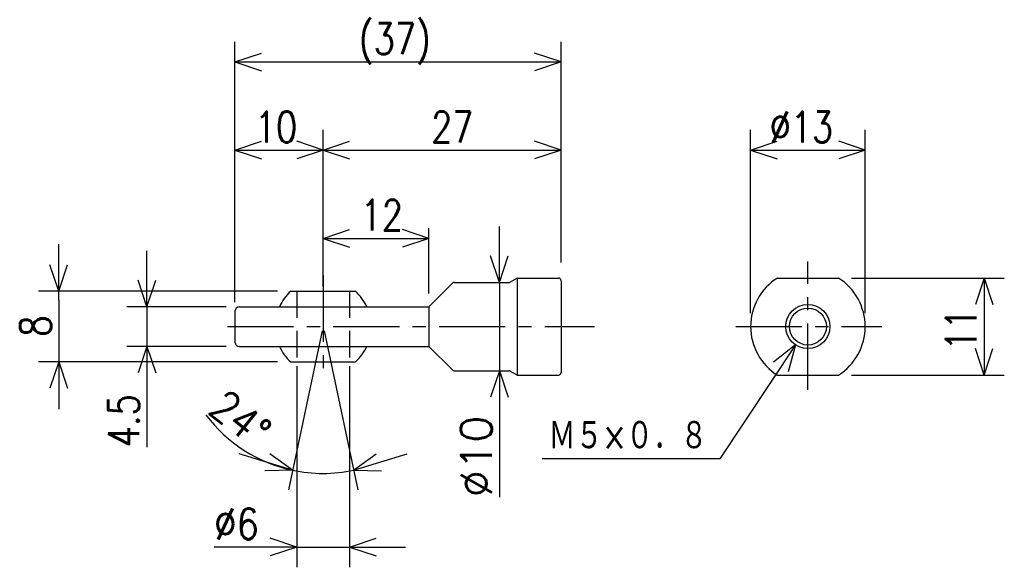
# Model space of a CAD drawing. Extents: x -146 to -35, y 113 to 175.
import ezdxf

# ---------------------------------------------------------------- set-up
doc = ezdxf.new("R2010")
doc.units = 0
doc.linetypes.add('CENTER', pattern=[12, 7.5, -1.5, 1.5, -1.5])
doc.linetypes.add('DASHED', pattern=[4.5, 3, -1.5])
doc.layers.get('0').update_dxf_attribs({"linetype": 'CONTINUOUS'})
doc.styles.get("Standard").update_dxf_attribs({"font": 'txt', "bigfont": 'BIGFONT'})

msp = doc.modelspace()

# ---------------------------------------------------------------- linework, layer by layer
at = {"color": 7, "linetype": 'CONTINUOUS'}
for p, q in [((-121.80287, 142.72571), (-121.80287, 172.2617)), ((-84.802872, 147.22571), (-84.802872, 172.2617)), ((-121.80287, 169.97571), (-118.80287, 170.97571)), ((-84.802872, 169.97571), (-87.802872, 170.97571)), ((-121.80287, 169.97571), (-84.802872, 169.97571)), ((-121.80287, 169.97571), (-118.80287, 168.97571)), ((-84.802872, 169.97571), (-87.802872, 168.97571)), ((-121.80287, 142.72571), (-121.80287, 162.2617)), ((-111.80287, 144.47571), (-111.80287, 162.2617)), ((-111.80287, 144.47571), (-111.80287, 162.2617)), ((-84.802872, 147.22571), (-84.802872, 162.2617)), ((-63.302872, 141.47571), (-63.302872, 162.2617)), ((-50.302872, 141.47571), (-50.302872, 162.2617)), ((-121.80287, 159.97571), (-118.80287, 160.97571)), ((-111.80287, 159.97571), (-114.80287, 160.97571)), ((-111.80287, 159.97571), (-108.80287, 160.97571)), ((-84.802872, 159.97571), (-87.802872, 160.97571)), ((-63.302872, 159.97571), (-60.302872, 160.97571)), ((-50.302872, 159.97571), (-53.302872, 160.97571)), ((-121.80287, 159.97571), (-111.80287, 159.97571)), ((-121.80287, 159.97571), (-118.80287, 158.97571)), ((-111.80287, 159.97571), (-114.80287, 158.97571)), ((-111.80287, 159.97571), (-84.802872, 159.97571)), ((-111.80287, 159.97571), (-108.80287, 158.97571)), ((-84.802872, 159.97571), (-87.802872, 158.97571)), ((-63.302872, 159.97571), (-50.302872, 159.97571)), ((-63.302872, 159.97571), (-60.302872, 158.97571)), ((-50.302872, 159.97571), (-53.302872, 158.97571)), ((-111.80287, 144.47571), (-111.80287, 151.11871)), ((-111.80287, 149.97571), (-108.80287, 150.97571)), ((-99.802872, 149.97571), (-102.80287, 150.97571)), ((-99.802872, 143.72571), (-99.802872, 151.11871)), ((-91.802872, 144.97571), (-91.802872, 151.32571)), ((-111.80287, 149.97571), (-99.802872, 149.97571)), ((-111.80287, 149.97571), (-108.80287, 148.97571)), ((-99.802872, 149.97571), (-102.80287, 148.97571)), ((-141.80287, 142.97571), (-141.80287, 149.32571)), ((-131.80287, 142.22571), (-131.80287, 148.57571)), ((-91.802872, 144.97571), (-92.802872, 147.97571)), ((-91.802872, 144.97571), (-90.802872, 147.97571)), ((-141.80287, 143.97571), (-142.80287, 146.97571)), ((-141.80287, 143.97571), (-140.80287, 146.97571)), ((-89.802872, 145.47569), (-90.599281, 145.01588)), ((-89.802872, 145.47571), (-89.802872, 134.47571)), ((-89.802872, 145.47571), (-85.102875, 145.47571)), ((-60.266975, 145.47571), (-53.338768, 145.47571)), ((-51.838768, 145.47571), (-34.516872, 145.47571)), ((-36.802872, 145.47571), (-37.802872, 142.47571)), ((-36.802872, 145.47571), (-36.802872, 134.47571)), ((-36.802872, 145.47571), (-35.802872, 142.47571)), ((-131.80287, 142.22571), (-132.80287, 145.22571)), ((-131.80287, 142.22571), (-130.80287, 145.22571)), ((-99.802872, 142.22571), (-97.140739, 144.88783)), ((-96.928604, 144.97571), (-90.749283, 144.97571)), ((-91.802872, 144.97571), (-91.802872, 134.97571)), ((-84.802872, 145.1757), (-84.802872, 134.77571)), ((-116.98561, 143.97571), (-144.08887, 143.97571)), ((-115.48561, 143.97571), (-108.12013, 143.97571)), ((-141.80287, 142.97571), (-141.80287, 136.97571)), ((-122.80287, 142.22571), (-134.08887, 142.22571)), ((-131.80287, 142.22571), (-131.80287, 137.72571)), ((-121.30287, 142.22571), (-99.802872, 142.22571)), ((-99.802872, 142.22571), (-99.802872, 137.72571)), ((-121.80287, 141.72571), (-121.80287, 138.22571)), ((-111.90275, 139.50582), (-115.73963, 121.4547)), ((-111.70129, 139.49779), (-107.86611, 121.4547)), ((-122.80287, 137.72571), (-134.08887, 137.72571)), ((-131.80287, 137.72571), (-132.80287, 134.72571)), ((-131.80287, 137.72571), (-131.80287, 126.29741)), ((-131.80287, 137.72571), (-130.80287, 134.72571)), ((-131.80287, 137.72571), (-131.80287, 131.37571)), ((-121.30287, 137.72571), (-99.802872, 137.72571)), ((-99.802872, 137.72571), (-97.140732, 135.06357)), ((-58.189625, 137.89557), (-66.802872, 124.9757)), ((-58.189625, 137.89557), (-60.685776, 135.95412)), ((-58.189625, 137.89557), (-59.021675, 134.84472)), ((-36.802872, 134.47571), (-37.802872, 137.47571)), ((-36.802872, 134.47571), (-35.802872, 137.47571)), ((-141.80287, 136.97571), (-141.80287, 130.62571)), ((-116.98561, 135.97571), (-144.08887, 135.97571)), ((-141.80287, 135.97571), (-142.80287, 132.97571)), ((-141.80287, 135.97571), (-140.80287, 132.97571)), ((-115.48561, 135.97571), (-108.12013, 135.97571)), ((-114.80287, 135.47571), (-114.80287, 112.6897)), ((-108.80287, 135.47571), (-108.80287, 112.6897)), ((-96.928604, 134.97571), (-90.749283, 134.97571)), ((-91.802872, 134.97571), (-92.802872, 131.97571)), ((-91.802872, 134.97571), (-91.802872, 120.63271)), ((-91.802872, 134.97571), (-90.802872, 131.97571)), ((-91.802872, 134.97571), (-91.802872, 128.62571)), ((-89.802872, 134.47571), (-90.599289, 134.93552)), ((-89.802872, 134.47571), (-85.102875, 134.47571)), ((-60.266975, 134.47571), (-53.338768, 134.47571)), ((-51.838768, 134.47571), (-34.516872, 134.47571)), ((-115.26435, 123.69075), (-121.33137, 125.56524)), ((-115.26435, 123.69075), (-117.83546, 125.53177)), ((-108.3414, 123.69075), (-102.27437, 125.56524)), ((-108.3414, 123.69075), (-105.77028, 125.53177)), ((-66.802872, 124.9757), (-86.946587, 124.9757)), ((-115.26435, 123.69075), (-118.42585, 123.6209)), ((-108.3414, 123.69075), (-105.17989, 123.6209)), ((-114.80287, 114.97571), (-117.80287, 115.97571)), ((-108.80287, 114.97571), (-105.80287, 115.97571)), ((-114.80287, 114.97571), (-124.15927, 114.97571)), ((-114.80287, 114.97571), (-121.15287, 114.97571)), ((-114.80287, 114.97571), (-117.80287, 113.97571)), ((-114.80287, 114.97571), (-108.80287, 114.97571)), ((-108.80287, 114.97571), (-105.80287, 113.97571)), ((-108.80287, 114.97571), (-102.45287, 114.97571))]:
    msp.add_line(p, q, dxfattribs=at)
at = {"color": 7, "linetype": 'CENTER'}
for p, q in [((-56.802872, 132.82129), (-56.802872, 147.35173)), ((-111.80287, 145.74754), (-111.80287, 133.96103)), ((-122.65189, 139.97571), (-81.011757, 139.97571)), ((-64.973938, 139.97571), (-48.420731, 139.97571))]:
    msp.add_line(p, q, dxfattribs=at)
at = {"color": 7, "linetype": 'DASHED'}
for p, q in [((-114.80287, 143.97571), (-114.80287, 135.97571)), ((-108.80287, 143.97571), (-108.80287, 135.97571))]:
    msp.add_line(p, q, dxfattribs=at)
at = {"color": 7, "linetype": 'CONTINUOUS'}
for radius in [2.5, 2.5, 2.1]:
    msp.add_circle((-56.802872, 139.97571), radius, dxfattribs=at)
for centre, radius, start, end in [((-85.102875, 145.1757), 0.3, 0, 90), ((-56.802872, 139.97571), 6.5, 122.20421, 237.79576), ((-56.802872, 139.97571), 6.5, 302.20424, 57.795785), ((-96.928604, 144.6757), 0.3, 90, 135.00103), ((-90.749283, 145.27571), 0.3, 270, 299.99989), ((-121.30287, 141.72571), 0.5, 90, 180), ((-121.30287, 138.22571), 0.5, 180, 270), ((-96.928604, 135.27571), 0.3, 224.99897, 270), ((-90.749283, 134.6757), 0.3, 60.000109, 90), ((-85.102875, 134.77571), 0.3, 270, 0), ((-111.80287, 139.97571), 16.648769, 217.00595, 258), ((-111.80287, 139.97571), 16.648769, 258, 282)]:
    msp.add_arc(centre, radius, start, end, dxfattribs=at)
at = {"linetype": 'CONTINUOUS'}
for start, end in [(132.635305, 155.55497659), (24.44502341, 47.364695), (204.44502341, 227.364695), (312.635305, 335.55497659)]:
    msp.add_arc((-111.80287, 139.97571), 5.437148, start, end, dxfattribs=at)

# ---------------------------------------------------------------- texts
at = {"color": 7, "linetype": 'CONTINUOUS'}
for s, width, p in [('(37)', 0.8, (-107.74587, 170.85071)), ('10', 0.8, (-119.54587, 160.85071)), ('27', 0.8, (-99.545872, 160.85071)), ('%%C13', 0.8, (-61.145872, 160.85071)), ('12', 0.8, (-107.54587, 150.85071)), ('Ｍ５×０．８', 0.8, (-86.232585, 125.8507)), ('%%C6', 0.844216, (-124.15928, 115.85071))]:
    msp.add_text(s, height=3.5, dxfattribs=dict(at, width=width)).set_placement(p)
for s, rotation, width, p in [('8', 90.000003, 0.8, (-142.67787, 138.83271)), ('11', 90.000003, 0.8, (-37.677872, 137.23271)), ('24%%D', 321.6, 0.888442, (-124.99831, 130.30681)), ('4.5', 90.000003, 0.8, (-132.67787, 126.29741)), ('%%C10', 90.000003, 1.028808, (-92.677872, 120.63271))]:
    msp.add_text(s, height=3.5, rotation=rotation, dxfattribs=dict(at, width=width)).set_placement(p)

doc.saveas('drawing.dxf')
